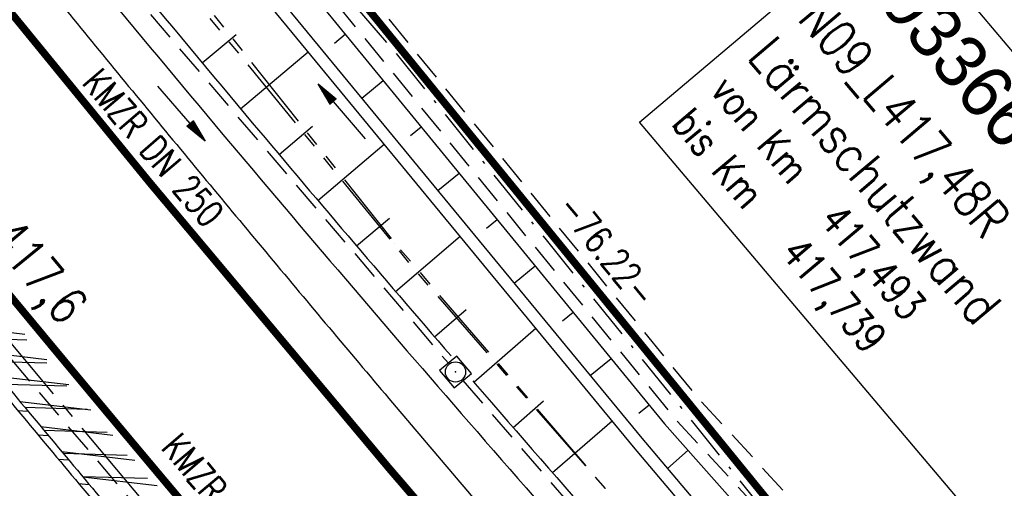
# Model space of a CAD drawing. Extents: x 448150 to 449332, y 437108 to 438384.
# Tile 124 of 172: x 448571 to 448637, y 437889 to 437920. Entities that reach past the tile are written whole.
import ezdxf
from ezdxf.enums import TextEntityAlignment as Align

# ---------------------------------------------------------------- set-up
doc = ezdxf.new("R2010")
doc.units = 0
doc.header["$LTSCALE"] = 2
doc.header["$MEASUREMENT"] = 0
for name, pattern in [('ACHSE', [5.5, 4, -0.5, 0.5, -0.5]), ('AUSGEZOGEN', [0]), ('BAB-FM2', [2.6, 1.5, -0.5, 0.1, -0.5]), ('GESTRICH-X2', [1.5, 1, -0.5]), ('PHANTOMX2', [5, 2.5, -0.5, 0.5, -0.5, 0.5, -0.5])]:
    doc.linetypes.add(name, pattern=pattern)
doc.layers.get('0').update_dxf_attribs({"linetype": 'AUSGEZOGEN'})
for name, color, linetype in [('212-ABSTAND', 8, 'AUSGEZOGEN'), ('212-GRENZL-BAB', 7, 'AUSGEZOGEN'), ('ACHSETOP', 250, 'ACHSE'), ('BAB_FM', 5, 'BAB-FM2'), ('BOESCHG', 250, 'AUSGEZOGEN'), ('BW-SCHRIFT', 250, 'AUSGEZOGEN'), ('FBRTOP', 250, 'AUSGEZOGEN'), ('GRABEN', 250, 'AUSGEZOGEN'), ('HEKT_B', 250, 'CONTINUOUS'), ('KANAL', 7, 'GESTRICH-X2'), ('Lichtwellenleiter COLT', 46, 'PHANTOMX2'), ('Lichtwellenleiter GLH', 46, 'PHANTOMX2'), ('MULDE', 250, 'AUSGEZOGEN'), ('PFEIL', 7, 'CONTINUOUS'), ('PFEILTOP', 200, 'AUSGEZOGEN'), ('SCHLITZRINNE', 200, 'AUSGEZOGEN'), ('SCHSYMBOL', 200, 'AUSGEZOGEN'), ('TEXTO', 4, 'CONTINUOUS'), ('WEG', 250, 'GESTRICH-X2')]:
    doc.layers.add(name, color=color, linetype=linetype)
doc.styles.add('ROMANS', font='romans.shx', dxfattribs={"width": 0.8})
doc.styles.add('UNIR-O', font='unir_o.shx', dxfattribs={"height": 2.5})
pattern_1 = [(358.2745306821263, (448649.363878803, 437806.4095815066), (0.04516585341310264, 1.49931986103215), [])]

# ---------------------------------------------------------------- blocks, each defined once
blk = doc.blocks.new('20')
blk.add_lwpolyline([(-0.7540238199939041, -0.7510624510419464), (0.7541923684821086, -0.7510624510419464), (0.7541923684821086, 0.7497802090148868), (-0.7540238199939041, 0.7497802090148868)], close=True)
blk.add_circle((0, 0), 0.675503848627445)
blk.add_point((0, 0))
blk = doc.blocks.new('PFEIL2')
at = {"color": 0}
for p, q in [((0.8796887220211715, 0.0024565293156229), (-2.401395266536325, -0.0115320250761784)), ((0.8808543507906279, -0.2709205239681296), (0.8785230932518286, 0.2758335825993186)), ((0.8785230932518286, 0.2758335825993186), (2.429089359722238, 0.0090619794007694)), ((0.9110887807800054, 0.2702307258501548), (0.8785706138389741, 0.2646884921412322)), ((0.9651190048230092, 0.2609349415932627), (0.8786494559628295, 0.2461975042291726)), ((1.01914922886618, 0.2516391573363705), (0.8787282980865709, 0.2277065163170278)), ((1.073179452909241, 0.24234337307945), (0.8788071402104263, 0.2092155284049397)), ((1.127209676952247, 0.2330475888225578), (0.8788859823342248, 0.1907245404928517)), ((1.181239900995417, 0.2237518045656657), (0.8789648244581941, 0.1722335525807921)), ((1.235270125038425, 0.2144560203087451), (0.8790436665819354, 0.1537425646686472)), ((1.289300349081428, 0.2051602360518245), (0.8791225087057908, 0.1352515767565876)), ((1.34333057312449, 0.195864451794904), (0.8792013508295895, 0.1167605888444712)), ((1.397360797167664, 0.1865686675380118), (0.8792801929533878, 0.0982696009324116)), ((1.451391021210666, 0.1772728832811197), (0.8793590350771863, 0.0797786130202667)), ((1.505421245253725, 0.1679770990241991), (0.8794378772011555, 0.0612876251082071)), ((1.559451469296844, 0.1586813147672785), (0.8795167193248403, 0.0427966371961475)), ((1.613481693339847, 0.1493855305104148), (0.8795955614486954, 0.024305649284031)), ((1.66751191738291, 0.140089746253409), (0.8796744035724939, 0.005814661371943)), ((1.721542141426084, 0.1307939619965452), (0.8797532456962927, -0.0126763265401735)), ((1.775572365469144, 0.1214981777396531), (0.8798320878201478, -0.0311673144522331)), ((1.82960258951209, 0.1122023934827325), (0.8799109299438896, -0.0496583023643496)), ((1.883632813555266, 0.1029066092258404), (0.8799897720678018, -0.0681492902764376)), ((1.937663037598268, 0.0936108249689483), (0.8800686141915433, -0.08664027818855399)), ((1.991693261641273, 0.0843150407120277), (0.8801474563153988, -0.105131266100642)), ((2.045723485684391, 0.0750192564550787), (0.8802262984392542, -0.1236222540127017)), ((2.099753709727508, 0.0657234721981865), (0.8803051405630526, -0.1421132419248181)), ((2.153783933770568, 0.056427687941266), (0.8803839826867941, -0.1606042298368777)), ((2.207814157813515, 0.0471319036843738), (0.8804628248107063, -0.1790952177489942)), ((2.261844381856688, 0.0378361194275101), (0.8805416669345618, -0.1975862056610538)), ((2.31587460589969, 0.0285403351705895), (0.8806205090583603, -0.2160771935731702)), ((2.36990482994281, 0.0192445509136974), (0.8806993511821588, -0.2345681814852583)), ((2.423935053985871, 0.009948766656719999), (0.8807781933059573, -0.2530591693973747)), ((2.429089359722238, 0.0090619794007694), (0.8808543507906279, -0.2709205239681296))]:
    blk.add_line(p, q, dxfattribs=at)

msp = doc.modelspace()

# ---------------------------------------------------------------- hatches: boundary and pattern name
at = {"layer": 'SCHLITZRINNE'}
h = msp.add_hatch(dxfattribs=at)
h.set_pattern_fill('_USER', color=256, scale=1.5, angle=45, style=0, pattern_type=0)
h.set_pattern_definition([(353.2903893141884, (448535.0214528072, 437939.7289510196), (0.1752559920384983, 1.489726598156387), [])])
edge = h.paths.add_edge_path()
edge.add_arc((450110.1306910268, 439174.8855906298), 2002.144653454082, 217.6466916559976, 217.7521611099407)
edge.add_arc((450110.1306910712, 439174.8855906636), 2001.644653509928, 217.6466916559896, 217.8050314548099)
edge.add_arc((450106.0111629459, 439171.6895692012), 1996.430723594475, 217.8050312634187, 218.1638878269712)
edge.add_arc((450104.6204673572, 439170.5966182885), 1994.661945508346, 218.1638878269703, 218.5234401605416)
edge.add_arc((450102.3610331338, 439168.7978830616), 1991.77395461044, 218.5234403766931, 218.8832532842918)
edge.add_arc((450113.0802769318, 439177.4420506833), 2005.544351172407, 218.8832532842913, 219.2403848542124)
edge.add_arc((450118.7786976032, 439182.0962609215), 2012.90190994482, 219.2403848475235, 219.5968631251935)
edge.add_arc((450119.4406360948, 439182.6438030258), 2013.760958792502, 219.5968631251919, 219.9534656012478)
edge.add_arc((450109.1314138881, 439174.007603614), 2000.312389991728, 219.9534657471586, 220.3112649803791)
edge.add_arc((450102.1189203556, 439168.0582058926), 1991.116173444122, 220.3112649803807, 220.6706485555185)
edge.add_arc((450113.5814255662, 439177.9073012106), 2006.228873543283, 220.6706484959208, 221.0286759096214)
edge.add_arc((450111.6346336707, 439176.2132694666), 2003.648225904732, 221.028675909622, 221.3868683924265)
edge.add_arc((450104.9853657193, 439170.3538559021), 1994.78563646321, 221.3868683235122, 221.7458556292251)
edge.add_arc((450107.8928366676, 439172.9484951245), 1998.682499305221, 221.7458556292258, 222.1044143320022)
edge.add_arc((450110.1228680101, 439174.9637980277), 2001.688241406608, 222.1044143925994, 222.4627037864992)
edge.add_arc((450114.2325152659, 439178.7246774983), 2007.259005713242, 222.4627037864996, 222.8197621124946)
edge.add_arc((450115.8226584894, 439180.1981843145), 2009.426902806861, 222.8197620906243, 223.1766277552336)
edge.add_arc((450111.7406385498, 439176.3680447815), 2003.829326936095, 223.1766277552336, 223.5348545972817)
edge.add_arc((450104.4442216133, 439169.4355758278), 1993.7646945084, 223.5348548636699, 223.8939847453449)
edge.add_arc((450103.9872383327, 439168.9959033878), 1993.130545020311, 223.8939847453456, 224.2529103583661)
edge.add_arc((450116.3561424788, 439181.046388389), 2010.399128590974, 224.2529105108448, 224.6102912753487)
edge.add_arc((450116.7664725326, 439181.4511742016), 2010.975515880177, 224.6102912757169, 224.7212884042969)
edge.add_line((448524.848253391, 437951.9944236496), (448525.2441494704, 437952.2998189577))
h = msp.add_hatch(dxfattribs=at)
h.set_pattern_fill('_USER', color=256, scale=1.5, angle=45, style=0, pattern_type=0)
h.set_pattern_definition(pattern_1)
edge = h.paths.add_edge_path()
edge.add_arc((450115.8226584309, 439180.198184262), 2009.926902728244, 222.955100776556, 223.1766277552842)
edge.add_arc((450111.7406385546, 439176.3680447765), 2004.329326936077, 223.176627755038, 223.534854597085)
edge.add_arc((450104.4442218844, 439169.4355760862), 1994.264694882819, 223.5348548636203, 223.8939847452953)
edge.add_arc((450103.9872383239, 439168.9959033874), 1993.630545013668, 223.8939847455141, 224.2529103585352)
edge.add_arc((450116.3561426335, 439181.0463885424), 2010.899128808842, 224.252910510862, 224.6102912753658)
edge.add_arc((450116.7664725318, 439181.4511742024), 2011.475515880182, 224.6102912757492, 224.72128840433)
edge.add_arc((450110.1306910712, 439174.8855906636), 2001.644653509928, 217.6466916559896, 217.8050314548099)
edge.add_arc((450106.0111629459, 439171.6895692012), 1996.430723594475, 217.8050312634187, 218.1638878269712)
edge.add_arc((450104.6204673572, 439170.5966182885), 1994.661945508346, 218.1638878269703, 218.5234401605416)
edge.add_arc((450102.3610331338, 439168.7978830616), 1991.77395461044, 218.5234403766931, 218.8832532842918)
edge.add_arc((450113.0802769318, 439177.4420506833), 2005.544351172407, 218.8832532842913, 219.2403848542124)
edge.add_arc((450118.7786976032, 439182.0962609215), 2012.90190994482, 219.2403848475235, 219.5968631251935)
edge.add_arc((450119.4406360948, 439182.6438030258), 2013.760958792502, 219.5968631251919, 219.9534656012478)
edge.add_arc((450109.1314138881, 439174.007603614), 2000.312389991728, 219.9534657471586, 220.3112649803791)
edge.add_arc((450102.1189203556, 439168.0582058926), 1991.116173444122, 220.3112649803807, 220.6706485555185)
edge.add_arc((450113.5814255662, 439177.9073012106), 2006.228873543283, 220.6706484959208, 221.0286759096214)
edge.add_arc((450111.6346336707, 439176.2132694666), 2003.648225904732, 221.028675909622, 221.3868683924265)
edge.add_arc((450104.9853657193, 439170.3538559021), 1994.78563646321, 221.3868683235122, 221.7458556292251)
edge.add_arc((450107.8928366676, 439172.9484951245), 1998.682499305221, 221.7458556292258, 222.1044143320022)
edge.add_arc((450110.1228680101, 439174.9637980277), 2001.688241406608, 222.1044143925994, 222.4627037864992)
edge.add_arc((450114.2325152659, 439178.7246774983), 2007.259005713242, 222.4627037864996, 222.8197621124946)
edge.add_arc((450115.8226584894, 439180.1981843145), 2009.426902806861, 222.8197620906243, 223.1766277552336)
edge.add_arc((450111.7406385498, 439176.3680447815), 2003.829326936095, 223.1766277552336, 223.5348545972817)
edge.add_arc((450104.4442216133, 439169.4355758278), 1993.7646945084, 223.5348548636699, 223.8939847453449)
edge.add_arc((450103.9872383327, 439168.9959033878), 1993.130545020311, 223.8939847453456, 224.2529103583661)
edge.add_arc((450116.3561424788, 439181.046388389), 2010.399128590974, 224.2529105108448, 224.6102912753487)
edge.add_arc((450116.7664725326, 439181.4511742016), 2010.975515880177, 224.6102912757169, 224.7212884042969)
h = msp.add_hatch(dxfattribs=at)
h.set_pattern_fill('_USER', color=256, scale=1.5, angle=45, style=0, pattern_type=0)
h.set_pattern_definition(pattern_1)
edge = h.paths.add_edge_path()
edge.add_arc((450116.7664726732, 439181.4511743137), 2010.975516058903, 224.7212884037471, 224.9675874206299)
edge.add_arc((450103.943453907, 439168.6426522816), 1992.851276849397, 224.967587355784, 225.2539309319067)
edge.add_arc((450116.7664726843, 439181.4511743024), 2011.475516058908, 224.7212884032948, 224.8060374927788)
edge.add_arc((450115.8226584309, 439180.198184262), 2009.926902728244, 222.955100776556, 223.1766277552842)
edge.add_arc((450111.7406385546, 439176.3680447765), 2004.329326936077, 223.176627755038, 223.534854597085)
edge.add_arc((450104.4442218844, 439169.4355760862), 1994.264694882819, 223.5348548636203, 223.8939847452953)
edge.add_arc((450103.9872383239, 439168.9959033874), 1993.630545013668, 223.8939847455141, 224.2529103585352)
edge.add_arc((450116.3561426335, 439181.0463885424), 2010.899128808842, 224.252910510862, 224.6102912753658)
edge.add_arc((450116.7664725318, 439181.4511742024), 2011.475515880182, 224.6102912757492, 224.72128840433)
edge.add_arc((450110.1306910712, 439174.8855906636), 2001.644653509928, 217.6466916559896, 217.8050314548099)
edge.add_arc((450106.0111629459, 439171.6895692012), 1996.430723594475, 217.8050312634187, 218.1638878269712)
edge.add_arc((450104.6204673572, 439170.5966182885), 1994.661945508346, 218.1638878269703, 218.5234401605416)
edge.add_arc((450102.3610331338, 439168.7978830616), 1991.77395461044, 218.5234403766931, 218.8832532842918)
edge.add_arc((450113.0802769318, 439177.4420506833), 2005.544351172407, 218.8832532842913, 219.2403848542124)
edge.add_arc((450118.7786976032, 439182.0962609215), 2012.90190994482, 219.2403848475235, 219.5968631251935)
edge.add_arc((450119.4406360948, 439182.6438030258), 2013.760958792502, 219.5968631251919, 219.9534656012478)
edge.add_arc((450109.1314138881, 439174.007603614), 2000.312389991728, 219.9534657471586, 220.3112649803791)
edge.add_arc((450102.1189203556, 439168.0582058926), 1991.116173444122, 220.3112649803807, 220.6706485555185)
edge.add_arc((450113.5814255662, 439177.9073012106), 2006.228873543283, 220.6706484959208, 221.0286759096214)
edge.add_arc((450111.6346336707, 439176.2132694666), 2003.648225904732, 221.028675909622, 221.3868683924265)
edge.add_arc((450104.9853657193, 439170.3538559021), 1994.78563646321, 221.3868683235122, 221.7458556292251)
edge.add_arc((450107.8928366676, 439172.9484951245), 1998.682499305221, 221.7458556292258, 222.1044143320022)
edge.add_arc((450110.1228680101, 439174.9637980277), 2001.688241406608, 222.1044143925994, 222.4627037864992)
edge.add_arc((450114.2325152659, 439178.7246774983), 2007.259005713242, 222.4627037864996, 222.8197621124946)
edge.add_arc((450115.8226584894, 439180.1981843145), 2009.426902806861, 222.8197620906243, 223.1766277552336)
edge.add_arc((450111.7406385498, 439176.3680447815), 2003.829326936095, 223.1766277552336, 223.5348545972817)
edge.add_arc((450104.4442216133, 439169.4355758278), 1993.7646945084, 223.5348548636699, 223.8939847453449)
edge.add_arc((450103.9872383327, 439168.9959033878), 1993.130545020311, 223.8939847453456, 224.2529103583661)
edge.add_arc((450116.3561424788, 439181.046388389), 2010.399128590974, 224.2529105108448, 224.6102912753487)
edge.add_arc((450116.7664725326, 439181.4511742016), 2010.975515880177, 224.6102912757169, 224.7212884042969)
h = msp.add_hatch(dxfattribs=at)
h.set_pattern_fill('_USER', color=256, scale=1.5, angle=45, style=0, pattern_type=0)
h.set_pattern_definition([(0.1980866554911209, (448696.2442346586, 437758.026077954), (-0.005185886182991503, 1.499991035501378), [])])
edge = h.paths.add_edge_path()
edge.add_arc((450103.943454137, 439168.6426525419), 1992.851277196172, 225.2539309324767, 225.3265045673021)
edge.add_arc((450104.3794287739, 439169.0836245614), 1993.47138219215, 225.326504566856, 225.6855134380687)
edge.add_arc((450114.1124824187, 439179.0524163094), 2007.403687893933, 225.6855135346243, 226.0432743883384)
edge.add_arc((450116.3736194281, 439181.3974340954), 2010.661271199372, 226.0432743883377, 226.400342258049)
edge.add_arc((450108.3451864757, 439172.9666465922), 1999.019367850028, 226.4003422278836, 226.7584483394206)
edge.add_arc((450107.3588564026, 439171.9178370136), 1997.579628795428, 226.7584483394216, 227.1168978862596)
edge.add_arc((450114.2204334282, 439179.3061425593), 2007.662698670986, 227.1168979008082, 227.4744461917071)
edge.add_arc((450112.0440671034, 439176.9331811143), 2004.442835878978, 227.4744461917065, 227.8323801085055)
edge.add_arc((450107.8236874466, 439172.2734703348), 1998.155983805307, 227.8323802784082, 228.1908768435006)
edge.add_arc((450107.6633674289, 439172.0942196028), 1997.915498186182, 228.1908768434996, 228.5497477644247)
edge.add_arc((450107.0338601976, 439171.3814444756), 1996.964536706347, 228.5497477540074, 228.9087041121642)
edge.add_arc((450111.5720438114, 439176.5852576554), 2003.869229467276, 228.9087041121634, 229.2659637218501)
edge.add_arc((450119.0927358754, 439185.3183664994), 2015.394332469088, 229.2659636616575, 229.6222003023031)
edge.add_arc((450115.1341163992, 439180.6633512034), 2009.283699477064, 229.6222003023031, 229.9799192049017)
edge.add_arc((450101.8076372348, 439164.7927714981), 1988.560033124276, 229.9799192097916, 230.3394972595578)
edge.add_arc((450135.9051685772, 439205.9211021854), 2041.984570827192, 230.3394972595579, 230.6991443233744)
edge.add_arc((450015.7876965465, 439059.170701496), 1852.343100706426, 230.6991443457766, 231.0767531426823)
edge.add_arc((450440.0375489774, 439584.5130156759), 2527.600447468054, 231.0767531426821, 231.4132104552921)
edge.add_arc((449605.1761936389, 438538.2055732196), 1189.036759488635, 231.4132105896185, 231.9037650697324)
edge.add_arc((451876.5991440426, 441435.4507137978), 4870.529883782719, 231.9037650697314, 232.0541152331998)
edge.add_arc((449764.3854963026, 438726.6709472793), 1435.572195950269, 232.0541152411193, 232.3310514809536)
edge.add_arc((663048.573453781, 714993.4720216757), 350453.466018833, 232.3310514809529, 232.3318236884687)
edge.add_arc((452105.7084385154, 441751.7732129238), 5260.88459689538, 232.3318372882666, 232.3381398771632)
edge.add_arc((1083717.784073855, 1260087.557980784), 1038995.50756355, 232.3381398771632, 232.3388292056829)
edge.add_arc((362297.7477168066, 325361.768706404), 141749.6682493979, 52.33595822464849, 52.34101085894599, ccw=False)
edge.add_arc((130991.0734303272, 25697.40866004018), 520301.5223611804, 52.334581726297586, 52.33595822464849, ccw=False)
edge.add_arc((597397.7431004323, 629905.0213576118), 242982.1868703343, 232.3337962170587, 232.3367437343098)
edge.add_arc((1091510.304045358, 1270060.009055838), 1051651.236085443, 232.3367437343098, 232.3374247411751)
edge.add_arc((63904.40745671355, -61307.13840765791), 630166.9348412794, 52.33651599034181, 52.33765248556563, ccw=False)
edge.add_line((448950.6779704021, 437541.2707616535), (448965.9326858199, 437529.4960618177))
edge.add_arc((450103.9434541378, 439168.6426525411), 1993.351277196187, 225.2539309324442, 225.3265045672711)
edge.add_arc((450104.3794287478, 439169.0836245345), 1993.971382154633, 225.3265045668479, 225.6339517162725)
h = msp.add_hatch(dxfattribs=at)
h.set_pattern_fill('_USER', color=256, scale=1.5, angle=45, style=0, pattern_type=0)
h.set_pattern_definition([(1.08479702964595, (448717.7676588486, 437736.8697996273), (-0.02839822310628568, 1.499731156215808), [])])
edge = h.paths.add_edge_path()
edge.add_arc((450104.379387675, 439169.0835825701), 1993.971323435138, 225.6771355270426, 225.6855134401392)
edge.add_arc((450114.1124825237, 439179.0524164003), 2007.903688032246, 225.6855135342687, 226.043274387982)
edge.add_arc((450116.3736194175, 439181.3974340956), 2011.161271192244, 226.0432743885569, 226.3487635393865)
edge.add_arc((450103.943454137, 439168.6426525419), 1992.851277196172, 225.2539309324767, 225.3265045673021)
edge.add_arc((450104.3794287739, 439169.0836245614), 1993.47138219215, 225.326504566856, 225.6855134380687)
edge.add_arc((450114.1124824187, 439179.0524163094), 2007.403687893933, 225.6855135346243, 226.0432743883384)
edge.add_arc((450116.3736194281, 439181.3974340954), 2010.661271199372, 226.0432743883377, 226.400342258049)
edge.add_arc((450108.3451864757, 439172.9666465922), 1999.019367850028, 226.4003422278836, 226.7584483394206)
edge.add_arc((450107.3588564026, 439171.9178370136), 1997.579628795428, 226.7584483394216, 227.1168978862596)
edge.add_arc((450114.2204334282, 439179.3061425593), 2007.662698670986, 227.1168979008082, 227.4744461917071)
edge.add_arc((450112.0440671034, 439176.9331811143), 2004.442835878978, 227.4744461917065, 227.8323801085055)
edge.add_arc((450107.8236874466, 439172.2734703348), 1998.155983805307, 227.8323802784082, 228.1908768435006)
edge.add_arc((450107.6633674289, 439172.0942196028), 1997.915498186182, 228.1908768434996, 228.5497477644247)
edge.add_arc((450107.0338601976, 439171.3814444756), 1996.964536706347, 228.5497477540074, 228.9087041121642)
edge.add_arc((450111.5720438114, 439176.5852576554), 2003.869229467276, 228.9087041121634, 229.2659637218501)
edge.add_arc((450119.0927358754, 439185.3183664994), 2015.394332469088, 229.2659636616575, 229.6222003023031)
edge.add_arc((450115.1341163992, 439180.6633512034), 2009.283699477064, 229.6222003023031, 229.9799192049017)
edge.add_arc((450101.8076372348, 439164.7927714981), 1988.560033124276, 229.9799192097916, 230.3394972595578)
edge.add_arc((450135.9051685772, 439205.9211021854), 2041.984570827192, 230.3394972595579, 230.6991443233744)
edge.add_arc((450015.7876965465, 439059.170701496), 1852.343100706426, 230.6991443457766, 231.0767531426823)
edge.add_arc((450440.0375489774, 439584.5130156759), 2527.600447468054, 231.0767531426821, 231.4132104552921)
edge.add_arc((449605.1761936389, 438538.2055732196), 1189.036759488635, 231.4132105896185, 231.9037650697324)
edge.add_arc((451876.5991440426, 441435.4507137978), 4870.529883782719, 231.9037650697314, 232.0541152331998)
edge.add_arc((449764.3854963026, 438726.6709472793), 1435.572195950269, 232.0541152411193, 232.3310514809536)
edge.add_arc((663048.573453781, 714993.4720216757), 350453.466018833, 232.3310514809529, 232.3318236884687)
edge.add_arc((452105.7084385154, 441751.7732129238), 5260.88459689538, 232.3318372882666, 232.3381398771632)
edge.add_arc((1083717.784073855, 1260087.557980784), 1038995.50756355, 232.3381398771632, 232.3388292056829)
edge.add_arc((362297.7477168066, 325361.768706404), 141749.6682493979, 52.33595822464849, 52.34101085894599, ccw=False)
edge.add_arc((130991.0734303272, 25697.40866004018), 520301.5223611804, 52.334581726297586, 52.33595822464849, ccw=False)
edge.add_arc((597397.7431004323, 629905.0213576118), 242982.1868703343, 232.3337962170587, 232.3367437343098)
edge.add_arc((1091510.304045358, 1270060.009055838), 1051651.236085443, 232.3367437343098, 232.3374247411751)
edge.add_arc((63904.40745671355, -61307.13840765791), 630166.9348412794, 52.33651599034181, 52.33765248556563, ccw=False)
edge.add_line((448950.6779704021, 437541.2707616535), (448965.9326858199, 437529.4960618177))
h = msp.add_hatch(dxfattribs=at)
h.set_pattern_fill('_USER', color=256, scale=1.5, angle=45, style=0, pattern_type=0)
h.set_pattern_definition([(1.922824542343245, (448737.9662619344, 437717.583523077), (-0.05032998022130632, 1.49915539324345), [])])
edge = h.paths.add_edge_path()
edge.add_arc((450116.3736345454, 439181.3974497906), 2011.161292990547, 226.3915782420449, 226.4003422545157)
edge.add_arc((450108.3451864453, 439172.9666465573), 1999.519367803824, 226.4003422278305, 226.7584483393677)
edge.add_arc((450107.3588563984, 439171.9178370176), 1998.079628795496, 226.7584483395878, 227.1168978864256)
edge.add_arc((450114.2204334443, 439179.3061425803), 2008.162698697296, 227.1168979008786, 227.4744461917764)
edge.add_arc((450112.0440671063, 439176.9331811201), 2004.942835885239, 227.4744461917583, 227.8323801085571)
edge.add_arc((450107.8236875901, 439172.2734704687), 1998.655984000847, 227.832380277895, 228.0686533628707)
edge.add_arc((450103.943454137, 439168.6426525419), 1992.851277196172, 225.2539309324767, 225.3265045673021)
edge.add_arc((450104.3794287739, 439169.0836245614), 1993.47138219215, 225.326504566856, 225.6855134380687)
edge.add_arc((450114.1124824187, 439179.0524163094), 2007.403687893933, 225.6855135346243, 226.0432743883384)
edge.add_arc((450116.3736194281, 439181.3974340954), 2010.661271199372, 226.0432743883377, 226.400342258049)
edge.add_arc((450108.3451864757, 439172.9666465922), 1999.019367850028, 226.4003422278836, 226.7584483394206)
edge.add_arc((450107.3588564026, 439171.9178370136), 1997.579628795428, 226.7584483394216, 227.1168978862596)
edge.add_arc((450114.2204334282, 439179.3061425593), 2007.662698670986, 227.1168979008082, 227.4744461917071)
edge.add_arc((450112.0440671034, 439176.9331811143), 2004.442835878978, 227.4744461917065, 227.8323801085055)
edge.add_arc((450107.8236874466, 439172.2734703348), 1998.155983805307, 227.8323802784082, 228.1908768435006)
edge.add_arc((450107.6633674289, 439172.0942196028), 1997.915498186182, 228.1908768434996, 228.5497477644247)
edge.add_arc((450107.0338601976, 439171.3814444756), 1996.964536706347, 228.5497477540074, 228.9087041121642)
edge.add_arc((450111.5720438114, 439176.5852576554), 2003.869229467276, 228.9087041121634, 229.2659637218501)
edge.add_arc((450119.0927358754, 439185.3183664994), 2015.394332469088, 229.2659636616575, 229.6222003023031)
edge.add_arc((450115.1341163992, 439180.6633512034), 2009.283699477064, 229.6222003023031, 229.9799192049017)
edge.add_arc((450101.8076372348, 439164.7927714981), 1988.560033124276, 229.9799192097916, 230.3394972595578)
edge.add_arc((450135.9051685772, 439205.9211021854), 2041.984570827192, 230.3394972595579, 230.6991443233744)
edge.add_arc((450015.7876965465, 439059.170701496), 1852.343100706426, 230.6991443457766, 231.0767531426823)
edge.add_arc((450440.0375489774, 439584.5130156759), 2527.600447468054, 231.0767531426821, 231.4132104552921)
edge.add_arc((449605.1761936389, 438538.2055732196), 1189.036759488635, 231.4132105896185, 231.9037650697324)
edge.add_arc((451876.5991440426, 441435.4507137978), 4870.529883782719, 231.9037650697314, 232.0541152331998)
edge.add_arc((449764.3854963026, 438726.6709472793), 1435.572195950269, 232.0541152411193, 232.3310514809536)
edge.add_arc((663048.573453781, 714993.4720216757), 350453.466018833, 232.3310514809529, 232.3318236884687)
edge.add_arc((452105.7084385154, 441751.7732129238), 5260.88459689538, 232.3318372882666, 232.3381398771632)
edge.add_arc((1083717.784073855, 1260087.557980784), 1038995.50756355, 232.3381398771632, 232.3388292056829)
edge.add_arc((362297.7477168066, 325361.768706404), 141749.6682493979, 52.33595822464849, 52.34101085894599, ccw=False)
edge.add_arc((130991.0734303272, 25697.40866004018), 520301.5223611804, 52.334581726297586, 52.33595822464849, ccw=False)
edge.add_arc((597397.7431004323, 629905.0213576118), 242982.1868703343, 232.3337962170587, 232.3367437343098)
edge.add_arc((1091510.304045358, 1270060.009055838), 1051651.236085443, 232.3367437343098, 232.3374247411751)
edge.add_arc((63904.40745671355, -61307.13840765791), 630166.9348412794, 52.33651599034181, 52.33765248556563, ccw=False)
edge.add_line((448950.6779704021, 437541.2707616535), (448965.9326858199, 437529.4960618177))
h = msp.add_hatch(dxfattribs=at)
h.set_pattern_fill('_USER', color=256, scale=1.5, angle=45, style=0, pattern_type=0)
h.set_pattern_definition([(5.433360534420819, (448830.8072463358, 437635.43702097), (-0.1420319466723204, 1.49326050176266), [])])
edge = h.paths.add_edge_path()
edge.add_arc((450115.1341164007, 439180.663351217), 2009.783699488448, 229.7033177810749, 229.9799192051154)
edge.add_arc((450101.807637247, 439164.792771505), 1989.060033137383, 229.9799192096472, 230.3394972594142)
edge.add_arc((450135.9051685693, 439205.921102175), 2042.484570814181, 230.3394972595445, 230.6991443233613)
edge.add_arc((450015.7876965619, 439059.1707015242), 1852.843100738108, 230.6991443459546, 231.0767531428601)
edge.add_arc((450440.0375488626, 439584.5130155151), 2528.100447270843, 231.0767531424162, 231.2110681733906)
edge.add_arc((450103.943454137, 439168.6426525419), 1992.851277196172, 225.2539309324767, 225.3265045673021)
edge.add_arc((450104.3794287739, 439169.0836245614), 1993.47138219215, 225.326504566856, 225.6855134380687)
edge.add_arc((450114.1124824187, 439179.0524163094), 2007.403687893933, 225.6855135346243, 226.0432743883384)
edge.add_arc((450116.3736194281, 439181.3974340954), 2010.661271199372, 226.0432743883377, 226.400342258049)
edge.add_arc((450108.3451864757, 439172.9666465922), 1999.019367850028, 226.4003422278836, 226.7584483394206)
edge.add_arc((450107.3588564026, 439171.9178370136), 1997.579628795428, 226.7584483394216, 227.1168978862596)
edge.add_arc((450114.2204334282, 439179.3061425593), 2007.662698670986, 227.1168979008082, 227.4744461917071)
edge.add_arc((450112.0440671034, 439176.9331811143), 2004.442835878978, 227.4744461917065, 227.8323801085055)
edge.add_arc((450107.8236874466, 439172.2734703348), 1998.155983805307, 227.8323802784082, 228.1908768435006)
edge.add_arc((450107.6633674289, 439172.0942196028), 1997.915498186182, 228.1908768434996, 228.5497477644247)
edge.add_arc((450107.0338601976, 439171.3814444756), 1996.964536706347, 228.5497477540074, 228.9087041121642)
edge.add_arc((450111.5720438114, 439176.5852576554), 2003.869229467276, 228.9087041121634, 229.2659637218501)
edge.add_arc((450119.0927358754, 439185.3183664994), 2015.394332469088, 229.2659636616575, 229.6222003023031)
edge.add_arc((450115.1341163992, 439180.6633512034), 2009.283699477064, 229.6222003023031, 229.9799192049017)
edge.add_arc((450101.8076372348, 439164.7927714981), 1988.560033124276, 229.9799192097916, 230.3394972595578)
edge.add_arc((450135.9051685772, 439205.9211021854), 2041.984570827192, 230.3394972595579, 230.6991443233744)
edge.add_arc((450015.7876965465, 439059.170701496), 1852.343100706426, 230.6991443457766, 231.0767531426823)
edge.add_arc((450440.0375489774, 439584.5130156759), 2527.600447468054, 231.0767531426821, 231.4132104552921)
edge.add_arc((449605.1761936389, 438538.2055732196), 1189.036759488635, 231.4132105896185, 231.9037650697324)
edge.add_arc((451876.5991440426, 441435.4507137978), 4870.529883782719, 231.9037650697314, 232.0541152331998)
edge.add_arc((449764.3854963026, 438726.6709472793), 1435.572195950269, 232.0541152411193, 232.3310514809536)
edge.add_arc((663048.573453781, 714993.4720216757), 350453.466018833, 232.3310514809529, 232.3318236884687)
edge.add_arc((452105.7084385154, 441751.7732129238), 5260.88459689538, 232.3318372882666, 232.3381398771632)
edge.add_arc((1083717.784073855, 1260087.557980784), 1038995.50756355, 232.3381398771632, 232.3388292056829)
edge.add_arc((362297.7477168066, 325361.768706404), 141749.6682493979, 52.33595822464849, 52.34101085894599, ccw=False)
edge.add_arc((130991.0734303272, 25697.40866004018), 520301.5223611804, 52.334581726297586, 52.33595822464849, ccw=False)
edge.add_arc((597397.7431004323, 629905.0213576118), 242982.1868703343, 232.3337962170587, 232.3367437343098)
edge.add_arc((1091510.304045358, 1270060.009055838), 1051651.236085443, 232.3367437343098, 232.3374247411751)
edge.add_arc((63904.40745671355, -61307.13840765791), 630166.9348412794, 52.33651599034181, 52.33765248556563, ccw=False)
edge.add_line((448950.6779704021, 437541.2707616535), (448965.9326858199, 437529.4960618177))

# ---------------------------------------------------------------- linework, layer by layer
at = {"layer": '212-GRENZL-BAB', "const_width": 0.5, "flags": 128}
msp.add_lwpolyline([(448585.3333982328, 437932.3488559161), (448632.4968098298, 437874.391319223)], dxfattribs=at)
at = {"layer": 'ACHSETOP', "flags": 128}
msp.add_lwpolyline([(448380.2407538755, 438171.8989118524), (448383.346, 438166.505), (448396.089, 438144.997), (448409.099, 438123.649), (448422.375, 438102.466), (448435.915, 438081.45), (448449.717, 438060.605), (448463.778, 438039.935), (448478.096, 438019.441), (448492.67, 437999.129), (448507.496, 437979), (448522.573, 437959.057), (448537.8970000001, 437939.305), (448553.468, 437919.746), (448569.282, 437900.384), (448585.336, 437881.22), (448601.629, 437862.258), (448618.157, 437843.502), (448634.919, 437824.954), (448651.911, 437806.617), (448669.131, 437788.493), (448686.577, 437770.586), (448704.244, 437752.899), (448722.132, 437735.434), (448740.236, 437718.194), (448758.555, 437701.181), (448777.084, 437684.399), (448795.822, 437667.85), (448814.766, 437651.536), (448833.911, 437635.46), (448853.257, 437619.625), (448872.798, 437604.033), (448888.336, 437591.917), (448892.529, 437588.68), (448912.32, 437573.405), (448932.11, 437558.129), (448951.9, 437542.854), (449011.271, 437497.027), (449090.432, 437435.925), (449169.594, 437374.823), (449183.7020855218, 437363.9332139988)], dxfattribs=at)
at = {"layer": 'BAB_FM'}
for points in [[(448404.1419682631, 438191.7924418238), (448423.5659708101, 438156.3366479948), (448448.8521787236, 438114.3383812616), (448476.3680569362, 438073.7763536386), (448505.2312486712, 438031.5436299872), (448523.4398331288, 438007.8911199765), (448529.1932338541, 437999.5013644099), (448545.843309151, 437975.5745125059), (448566.7701141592, 437952.4146717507), (448596.5538357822, 437917.8917700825), (448606.4654218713, 437905.568555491)], [(448606.4654218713, 437905.568555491), (448627.9179394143, 437878.8963382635), (448639.4956795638, 437862.4558260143), (448640.6348884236, 437858.1408039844), (448643.3138783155, 437857.8246221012), (448662.1167816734, 437832.5057304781), (448693.5099267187, 437804.5142334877), (448720.3292883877, 437777.5615778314), (448723.2947658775, 437774.8697488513), (448728.7218677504, 437768.9438595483), (448764.190647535, 437737.5351853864), (448775.0290113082, 437717.1021272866), (448810.3873928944, 437687.1353150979), (448816.9017003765, 437686.3348671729), (448825.2743659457, 437683.6568816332), (448833.110812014, 437680.118426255), (448851.5277998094, 437670.9100166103), (448862.9639686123, 437665.8908885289), (448882.7673223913, 437655.2614960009), (448918.2667778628, 437629.2753883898), (448928.5962316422, 437621.8612388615), (448948.5356926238, 437606.8070907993), (448982.5229479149, 437579.3167467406)]]:
    msp.add_lwpolyline(points, dxfattribs=at)
at = {"layer": 'BOESCHG'}
for p, q in [((448583.5860462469, 437917.2788158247), (448585.8639144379, 437919.1808587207)), ((448592.4229244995, 437918.5982233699), (448593.145921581, 437919.1910490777)), ((448586.1535283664, 437914.2115618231), (448590.6761457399, 437918.0065728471)), ((448594.2435592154, 437914.9183232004), (448595.6821582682, 437916.0979109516)), ((448588.7287770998, 437911.1508256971), (448590.9691823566, 437913.0410940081)), ((448597.5027929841, 437912.4180107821), (448598.2183949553, 437913.0047728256)), ((448591.3123851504, 437908.097142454), (448595.7430238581, 437911.8561586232)), ((448599.3308228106, 437908.7441742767), (448600.7546316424, 437909.9116346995)), ((448593.9043427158, 437905.0505430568), (448596.0905017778, 437906.9156271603)), ((448602.5826614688, 437906.2377981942), (448603.2908683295, 437906.8184965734)), ((448596.5046303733, 437902.0110503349), (448600.810536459, 437905.7049742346)), ((448604.4180864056, 437902.5700253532), (448605.8271050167, 437903.7253584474)), ((448599.1132286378, 437898.9786870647), (448601.2289588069, 437900.8037940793)), ((448607.6625299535, 437900.0575856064), (448608.3633417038, 437900.6322203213)), ((448601.7301179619, 437895.953475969), (448605.8791561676, 437899.5524459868)), ((448609.5053500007, 437896.3958764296), (448610.8995783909, 437897.5390821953)), ((448604.3542306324, 437892.9345289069), (448606.3862704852, 437894.7024152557)), ((448612.7423984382, 437893.8773730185), (448613.435815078, 437894.4459440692)), ((448606.980353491, 437889.9173312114), (448610.9611589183, 437893.3836727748)), ((448614.6629704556, 437890.1892041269), (448616.041766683, 437891.4123215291))]:
    msp.add_line(p, q, dxfattribs=at)
at = {"layer": 'BOESCHG', "flags": 128}
msp.add_lwpolyline([(448560.742, 437959.857), (448582.1629999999, 437932.584), (448614.475, 437893.177), (448635.798, 437869.14)], dxfattribs=at)
at = {"layer": 'BW-SCHRIFT'}
msp.add_lwpolyline([(448629.6342738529, 437927.5611290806), (448652.689481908, 437900.2866877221), (448635.8485658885, 437886.0509856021), (448612.7933578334, 437913.3254269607)], close=True, dxfattribs=at)
at = {"layer": 'FBRTOP'}
for points in [[(448962.2872515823, 437556.3115259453, -1.522656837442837e-06), (448991.9728388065, 437533.39795862, 9.950078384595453e-07), (449021.6584260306, 437510.4843912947, 4.046808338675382e-07), (449059.5237426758, 437481.2572631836, 3.71065800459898e-07), (449100.8193824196, 437449.3824249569, 2.481725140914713e-06), (449140.4003413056, 437418.8314566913, -3.055097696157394e-06), (449179.9813001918, 437388.2804884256, -1.710758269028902e-06), (449197.089015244, 437375.0754632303, 3.82190209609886e-06)], [(448881.9877413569, 437575.0255367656, 2.987948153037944e-06), (448891.8840349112, 437567.3874242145, -2.204526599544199e-05), (448901.7803284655, 437559.7493116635, -6.005538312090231e-06), (448911.6749453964, 437552.1116073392, 1.286102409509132e-05), (448921.5695623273, 437544.473903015, 2.971727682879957e-06), (448931.4647785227, 437536.8362361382, -4.95882751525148e-06), (448941.359994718, 437529.1985692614, -4.332010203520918e-07), (448949.8080183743, 437522.6777790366, 9.94997030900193e-07)], [(448574.504528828, 437920.8030168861, 0.001555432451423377), (448582.3815602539, 437911.2197146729, 0.001555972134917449), (448590.3241924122, 437901.6782646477, 0.001561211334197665), (448598.2993013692, 437892.2183697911, 0.001568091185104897), (448606.3318604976, 437882.8104456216, 0.001562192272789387), (448614.4537137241, 437873.4176598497, 0.001562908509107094), (448622.6273769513, 437864.0835147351, 0.001566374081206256), (448630.8410851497, 437854.8212453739, 0.001564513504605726), (448639.1188913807, 437845.6036175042, 0.001563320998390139), (448647.4605558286, 437836.4309612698, 0.001557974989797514), (448655.853847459, 437827.3164980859, 0.001557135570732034), (448664.308315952, 437818.249618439, 0.001563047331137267), (448672.8277469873, 437809.2266218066, 0.001566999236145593), (448681.3818679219, 437800.2797545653, 0.001566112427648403), (448689.9842994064, 437791.3944981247, 0.001559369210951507), (448698.6795427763, 437782.5249991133, 0.00155900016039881), (448707.430366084, 437773.7094662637, 0.0015660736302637), (448716.1963437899, 437764.9883681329, 0.0004694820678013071), (448718.8356771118, 437762.383841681, 0.001561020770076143)], [(448902.9174867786, 437602.1365724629, 3.032821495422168e-06), (448912.8122047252, 437594.4996761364, -2.204753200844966e-05)]]:
    msp.add_lwpolyline(points, format="xyb", dxfattribs=at)
at = {"layer": 'FBRTOP', "const_width": 0.5}
for points in [[(448933.3320797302, 437559.7121996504, 2.971381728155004e-06), (448943.2270546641, 437552.0747189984, -4.95891396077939e-06), (448953.1220295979, 437544.4372383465, -1.522580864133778e-06), (448982.8075398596, 437521.5237304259, 9.950021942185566e-07), (449012.4930501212, 437498.6102225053, 4.808282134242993e-07), (449050.3580322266, 437469.3833618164, 4.408802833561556e-07), (449091.6540449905, 437437.5082264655, 2.481723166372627e-06), (449131.2350401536, 437406.957230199, -3.055103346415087e-06), (449170.8160353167, 437376.4062339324, -1.446089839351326e-06), (449185.2770817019, 437365.2441195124, 3.821904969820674e-06)], [(448960.466454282, 437553.9525838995, -1.522656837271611e-06), (448990.1520271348, 437531.0390276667)], [(449098.9985865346, 437447.0234818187, 2.481725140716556e-06), (449138.5795705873, 437416.4724941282, -3.055097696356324e-06), (449178.1605033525, 437385.9215460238, -1.658163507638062e-06), (449194.7424426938, 437373.1223569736, 3.821902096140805e-06)], [(448526.2902941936, 437957.4976299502, 0.001125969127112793), (448531.7893117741, 437950.3765710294, 0.001565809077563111), (448539.4695164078, 437940.5408597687, 0.001568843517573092), (448547.2193559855, 437930.7432212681, 0.001569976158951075), (448555.0249131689, 437921.0014592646, 0.00155828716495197), (448562.88665957, 437911.3144000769, 0.001555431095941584), (448570.8231247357, 437901.6587899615, 0.001555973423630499), (448578.8257133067, 437892.0453145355, 0.00156119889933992), (448586.8610942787, 437882.5139258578, 0.001568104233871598), (448594.9544190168, 437873.0348310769, 0.00156219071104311), (448603.1377898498, 437863.5709011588, 0.001562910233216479), (448611.3733486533, 437854.1660725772, 0.001566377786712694), (448619.6492453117, 437844.8336759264, 0.001564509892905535), (448627.9897273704, 437835.5462564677, 0.001563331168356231), (448636.3944771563, 437826.3042307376, 0.001557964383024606), (448644.8511704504, 437817.1209186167, 0.001557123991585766), (448653.3695077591, 437807.9855433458, 0.001563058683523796), (448661.9533914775, 437798.8942839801, 0.001567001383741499), (448670.5722785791, 437789.8796770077, 0.001566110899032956), (448679.2398020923, 437780.9271885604, 0.001559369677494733), (448688.000828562, 437771.990588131, 0.001095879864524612), (448694.1928744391, 437765.7411875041, 0.001566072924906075)], [(448901.0967562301, 437599.777578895, 3.032821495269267e-06), (448910.9915027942, 437592.1406604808, -2.204753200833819e-05)], [(448893.7511749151, 437590.2631261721, 3.013003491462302e-06), (448903.6465829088, 437582.6256971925, -2.204653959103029e-05)]]:
    msp.add_lwpolyline(points, format="xyb", dxfattribs=at)
msp.add_lwpolyline([(448391.1619444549, 438180.9888697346), (448395.4353410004, 438173.5658432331), (448408.089263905, 438152.2081901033), (448421.0082945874, 438131.0094608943), (448434.1912975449, 438109.9748456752), (448447.6364776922, 438089.1060195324), (448461.3417935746, 438068.4070404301), (448475.3045076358, 438047.8815230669), (448489.5221852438, 438027.5311190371), (448503.9940747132, 438007.3614319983), (448518.7164820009, 437987.3730780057), (448533.6880067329, 437967.5695947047), (448548.904614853, 437947.9560183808), (448564.3663921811, 437928.5342148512), (448580.0698731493, 437909.3075297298), (448596.0116599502, 437890.2774810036), (448612.1905289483, 437871.4483081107), (448628.6027171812, 437852.8237314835), (448645.2473400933, 437834.4056151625), (448662.1205543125, 437816.1968034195), (448679.2199500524, 437798.1997390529), (448696.5437999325, 437780.418116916), (448713.7649228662, 437763.1774987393)], dxfattribs=at)
at = {"layer": 'GRABEN'}
for points in [[(448633.4811193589, 437866.7012756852), (448612.4007236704, 437891.6362615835), (448580.2225458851, 437930.695642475), (448557.4768837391, 437958.9516064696)], [(448558.1017549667, 437959.4443337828), (448580.7786066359, 437931.2600402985), (448612.9511642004, 437892.2138698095), (448633.9839101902, 437867.3370597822)]]:
    msp.add_lwpolyline(points, dxfattribs=at)
at = {"layer": 'KANAL'}
for p, q in [((448568.438, 437934.188), (448600.0310000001, 437897.219)), ((448566.875, 437902.1250000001), (448604.75, 437857.594)), ((448600.9999999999, 437896.0629999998), (448626.344, 437866.719))]:
    msp.add_line(p, q, dxfattribs=at)
at = {"layer": 'Lichtwellenleiter COLT', "flags": 128}
msp.add_lwpolyline([(448402.6506155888, 438190.5511547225), (448414.0250000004, 438170.3670000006), (448451.8890000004, 438109.1129999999), (448451.8890000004, 438109.1129999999), (448484.591, 438058.5549999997), (448501.7539999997, 438035.7539999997), (448517.3849999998, 438012.3140000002), (448522.1689999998, 438004.4189999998), (448531.0949999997, 437990.2060000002), (448539.5810000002, 437979.5159999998), (448546.5060000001, 437970.6799999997), (448549.2319999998, 437965.9000000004), (448553.091, 437959.9120000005), (448553.091, 437959.9120000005), (448596.4510000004, 437905.2469999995), (448596.4510000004, 437905.2469999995), (448642.3200000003, 437851.7769999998), (448659.3609999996, 437835.3959999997)], dxfattribs=at)
at = {"layer": 'Lichtwellenleiter GLH', "flags": 128}
msp.add_lwpolyline([(448402.8551515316, 438190.7213946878), (448415.1100000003, 438168.3139999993), (448419.9110000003, 438160.4900000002), (448420.7247768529, 438158.1647768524), (448503.0549999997, 438031.3420000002), (448522.1689999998, 438004.4189999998), (448532.9053253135, 437989.3348226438), (448539.6669999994, 437979.7770000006), (448549.9110000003, 437964.5760000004), (448559.068, 437950.9840000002), (448598.0049999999, 437903.1860000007), (448632.5870000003, 437863.534), (448656.7050000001, 437838.284), (448666.3550000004, 437831.3600000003), (448672.4239999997, 437827.199), (448672.4239999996, 437827.199), (448672.4239999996, 437827.199), (448838.4670000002, 437670.5489999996), (448842.7659999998, 437668.3640000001), (448853.4330000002, 437664.9970000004), (448877.0460000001, 437657.5899999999), (448892.6569999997, 437650.2270000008), (448906.6749999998, 437637.2990000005), (448920.2259999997, 437624.2639999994), (448935.4519999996, 437618.3770000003), (448950.4309999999, 437608.21), (448972.8160000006, 437591.0039999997), (448987.7350000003, 437577.6809999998), (449010.1039999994, 437551.375), (449016.1910000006, 437536.4040000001), (449021.7390000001, 437528.7189999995), (449038.7750000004, 437522.2689999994), (449054.5360000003, 437521.8560000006), (449060.5549999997, 437520.6500000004), (449065.7860000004, 437515.9000000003), (449095.7676883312, 437479.4716305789), (449099.8030000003, 437476.3909999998), (449111.4560000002, 437468.051), (449130.1469999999, 437452.8229999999), (449130.1469999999, 437452.8229999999), (449149.3250000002, 437438.2390000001), (449167.3150000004, 437424.3170000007), (449186.3059999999, 437409.335), (449205.4860000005, 437394.5479999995), (449213.1666355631, 437388.457236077)], dxfattribs=at)
at = {"layer": 'MULDE'}
for points in [[(448537.1329701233, 437973.0889952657, 0.005414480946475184), (448547.8180058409, 437958.6087475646, 0.006752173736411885), (448553.8044651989, 437950.8723931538, 0.0001443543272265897), (448567.0378802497, 437934.2495859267, 0.002400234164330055), (448567.8448427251, 437933.2464606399, 0.004057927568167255), (448584.9812958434, 437912.4988380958, 0.004319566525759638), (448601.4054037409, 437893.2788106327, 0.000715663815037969), (448618.8568411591, 437873.2681456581, 0.0009443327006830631), (448632.1337774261, 437858.1458146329, 0.0002513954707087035), (448639.3561806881, 437849.9591228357, 0.0001292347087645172), (448653.4167849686, 437834.0456731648, 0.001816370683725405), (448674.1652906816, 437810.7463666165, 0.005169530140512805), (448681.5815827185, 437802.6489988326, 0.0117545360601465), (448687.8322337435, 437796.2717290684, -0.006294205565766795), (448699.5536721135, 437784.5712110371, -0.007062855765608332), (448711.3053806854, 437772.1964046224, 0.01232631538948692), (448718.1595403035, 437765.1293080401, 0.002825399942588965), (448721.4283573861, 437761.9571612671, -0.004950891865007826)], [(448552.1432280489, 437956.233628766, 0.003629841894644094), (448555.3695348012, 437952.1176068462, 0.000144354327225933), (448568.6022305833, 437935.4957031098, 0.00240023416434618), (448569.3971572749, 437934.5075393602, 0.004057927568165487), (448586.5129374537, 437913.7849461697, 0.003612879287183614), (448600.2086351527, 437897.7118524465, 0.0007156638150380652)], [(448601.6591517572, 437896.036821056, 0.0003275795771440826), (448602.914596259, 437894.5911893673, 0.0007156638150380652), (448620.3622706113, 437874.5848393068, 0.0007346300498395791), (448630.6820654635, 437862.8207223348, 0.0002513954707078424)], [(448626.4387230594, 437795.3492640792, 0.001879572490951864), (448625.3808280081, 437796.497487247, 0.0003161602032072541), (448619.0617472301, 437803.2959664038, 0.001085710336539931), (448586.9557234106, 437837.6440936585, -0.006650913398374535), (448581.7771707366, 437843.3093901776, -0.003240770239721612), (448579.7713231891, 437845.592886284, -0.0003256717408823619), (448559.9738611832, 437868.4575881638, -0.0001107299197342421), (448546.214259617, 437884.3770347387, -0.003130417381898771), (448545.7312071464, 437884.9432901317, -0.001522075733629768), (448545.6535079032, 437885.0361080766, -2.385632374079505e-05), (448540.7145019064, 437890.9733498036, -0.001240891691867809)]]:
    msp.add_lwpolyline(points, format="xyb", dxfattribs=at)
at = {"layer": 'SCHLITZRINNE'}
for p, q in [((448571.2691622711, 437894.0739377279), (448571.9713584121, 437894.0119573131)), ((448572.6234300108, 437892.4485693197), (448573.326360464, 437892.3865240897)), ((448573.9808245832, 437890.8229249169), (448574.6844924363, 437890.7608145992)), ((448575.3413558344, 437889.1970036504), (448576.0457646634, 437889.1348279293))]:
    msp.add_line(p, q, dxfattribs=at)
for points in [[(448891.3068250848, 437587.0968738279, 3.007763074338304e-06), (448901.2024170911, 437579.4593028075, -2.20462761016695e-05), (448911.0980090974, 437571.8217317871, -6.006107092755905e-06), (448920.9929646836, 437564.1837660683, 1.286097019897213e-05), (448930.8879202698, 437556.5458003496, 2.971453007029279e-06), (448940.782945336, 437548.9082810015, -4.958895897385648e-06), (448950.6779704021, 437541.2707616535, -7.824477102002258e-07), (448965.9326858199, 437529.4960618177, 9.950013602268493e-07)], [(448525.2441494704, 437952.2998189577, 0.000690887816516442), (448528.6288751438, 437947.9245785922, 0.001565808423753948), (448536.3244835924, 437938.0691402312, 0.001568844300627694), (448544.0898811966, 437928.2518326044, 0.001569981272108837), (448551.9110868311, 437918.4905407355, 0.001558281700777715), (448559.7885610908, 437908.7841022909, 0.001555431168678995), (448567.7408752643, 437899.1092100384, 0.001555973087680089), (448575.7594522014, 437889.476527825, 0.001561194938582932), (448583.8109057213, 437879.9260741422, 0.001568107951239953), (448591.920434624, 437870.4280005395, 0.001562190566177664), (448600.1202101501, 437860.9450988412, 0.001562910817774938), (448608.372274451, 437851.5214213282, 0.001566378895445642), (448616.6647546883, 437842.1703240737, 0.001564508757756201), (448625.0219502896, 437832.8642935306, 0.001563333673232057), (448633.4435228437, 437823.6037692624, 0.001557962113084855), (448641.9171232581, 437814.4020974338, 0.00155712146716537), (448650.4524922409, 437805.2484566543, 0.00156306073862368), (448659.0535633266, 437796.1389938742, 0.001567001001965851), (448667.6897214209, 437787.1063229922, 0.001566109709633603), (448676.3746027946, 437778.135905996, 0.001559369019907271), (448685.1531714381, 437769.181411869, 0.000484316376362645), (448687.8917974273, 437766.4106488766, 0.00156607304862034)], [(448565.5153438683, 437901.0185096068, 0.0003588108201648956), (448567.3556011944, 437898.7905191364, 0.001555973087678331), (448575.3761690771, 437889.1554452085, 0.001561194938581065), (448583.4296351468, 437879.6026042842, 0.001568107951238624), (448591.5412004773, 437870.1021455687, 0.001562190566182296), (448599.7430195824, 437860.6168805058, 0.0006925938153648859), (448603.3935118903, 437856.4334279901, 0.001566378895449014)]]:
    msp.add_lwpolyline(points, format="xyb", dxfattribs=at)
at = {"layer": 'WEG', "flags": 128}
for points in [[(448556.7244616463, 437969.399211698), (448584.4781741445, 437934.3719332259), (448616.7293887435, 437894.8609253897), (448638.805, 437870.9467425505)], [(448555.11, 437968.12), (448582.873, 437933.081), (448615.174, 437893.509), (448637.339, 437869.548)]]:
    msp.add_lwpolyline(points, dxfattribs=at)

# ---------------------------------------------------------------- block references
at = {"layer": 'PFEIL', "rotation": 310.4988000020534}
msp.add_blockref('PFEIL2', (448582.2065843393, 437913.895852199), dxfattribs=at)
at = {"layer": 'PFEILTOP', "rotation": 130.5316386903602}
msp.add_blockref('PFEIL2', (448592.9157275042, 437914.0269028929), dxfattribs=at)
at = {"layer": 'SCHSYMBOL', "rotation": 310.2567}
msp.add_blockref('20', (448600.507, 437896.637), dxfattribs=at)

# ---------------------------------------------------------------- texts
at = {"layer": '212-ABSTAND', "insert": (448610.6310012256, 437904.7664352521), "char_height": 1.8, "attachment_point": 5, "rotation": 309.1377028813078, "style": 'ROMANS'}
msp.add_mtext('-76.22-', dxfattribs=at)
at = {"layer": 'BW-SCHRIFT', "style": 'UNIR-O'}
msp.add_text('6933664', height=3.5, rotation=310.2079871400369, dxfattribs=at).set_placement((448627.0368783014, 437923.2167602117))
at = {"layer": 'BW-SCHRIFT', "style": 'ROMANS'}
for s, height, width, p in [('N09_L417,48R', 2.5, 0.8, (448623.2888806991, 437920.179752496)), ('Lärmschutzwand', 2.5, 0.85, (448619.9303388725, 437917.6486273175)), ('von Km', 2, 0.8, (448617.4447996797, 437915.3825193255)), ('bis Km', 2, 0.8, (448614.8588842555, 437913.1804756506)), ('417,493', 2, 0.8, (448624.7609762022, 437906.7389068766)), ('417,739', 2, 0.8, (448622.1606295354, 437904.5422741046))]:
    msp.add_text(s, height=height, rotation=310.2079871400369, dxfattribs=dict(at, width=width)).set_placement(p)
at = {"layer": 'HEKT_B', "style": 'ROMANS', "width": 0.8}
msp.add_text('417,6', height=2.5, rotation=309.5968, dxfattribs=at).set_placement((448569.281, 437905.563))
at = {"layer": 'TEXTO', "style": 'ROMANS', "width": 0.75}
for rotation, p in [(310.4988000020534, (448579.6344005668, 437911.027512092)), (310.3912000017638, (448584.9123488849, 437886.6657464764))]:
    msp.add_text('KMZR DN 250', height=1.8, rotation=rotation, dxfattribs=at).set_placement(p, align=Align.CENTER)

doc.saveas('drawing.dxf')
